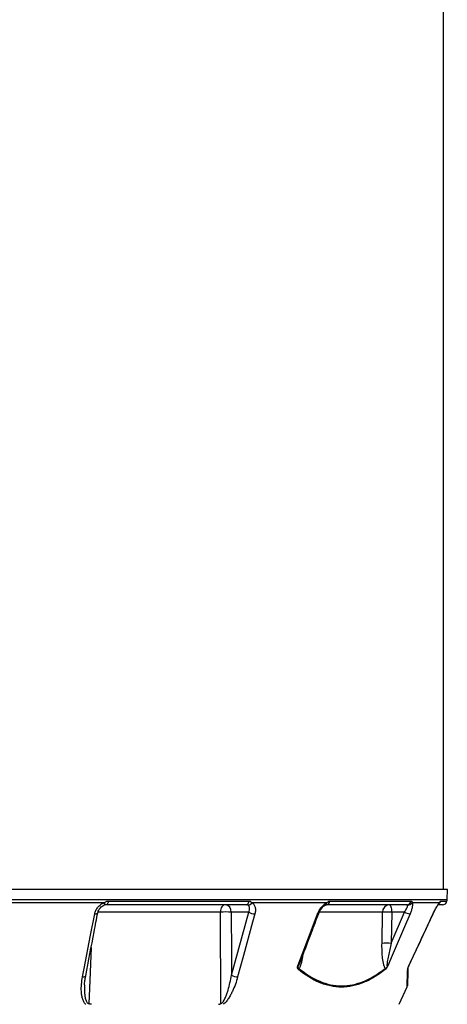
# Model space of a CAD drawing. Header units: millimetres. Extents: x 2494 to 4506, y 822 to 5880.
# Tile 7 of 11: x 3603 to 4162, y 2066 to 3351. Entities that reach past the tile are written whole.
import ezdxf

# ---------------------------------------------------------------- set-up
doc = ezdxf.new("R2010")
doc.units = ezdxf.units.MM
doc.header["$LTSCALE"] = 2

msp = doc.modelspace()

# ---------------------------------------------------------------- linework, layer by layer
at = {"color": 7, "linetype": 'Continuous', "lineweight": 25}
for p, q in [((4156.6, 2216.4), (4156.6, 4244.5)), ((4161.6, 2216.4), (2775.6, 2216.4)), ((4161.3, 2203.1), (4161.6, 2216.4)), ((3713.7, 2199), (3579.8, 2199)), ((3718.8, 2201.2), (3902.7, 2201.2)), ((4004.3, 2199), (3906.3, 2199)), ((4008.2, 2201.2), (4114.3, 2201.2)), ((4151.4, 2199), (4115.5, 2199)), ((3713.7, 2195.9), (3713.6, 2195.9)), ((3899, 2196.4), (3716.7, 2196.4)), ((3902.2, 2186.8), (3879.3, 2186.8)), ((3879.7, 2104.5), (3902.2, 2186.8)), ((4108.8, 2196.4), (4003.6, 2196.4)), ((4076.3, 2146), (4076.9, 2186.8)), ((4088.4, 2146), (4105.7, 2186.8)), ((4089, 2186.8), (4088.4, 2146)), ((4105.7, 2186.8), (4089, 2186.8)), ((4143, 2184.4), (4143.3, 2185.2)), ((4155.2, 2196.4), (4149.8, 2196.4)), ((4098.6, 2066.4), (4109.1, 2089.1))]:
    msp.add_line(p, q, dxfattribs=at)
at = {"color": 8, "linetype": 'Continuous', "lineweight": 25}
for p, q in [((2775.8, 2203.1), (4161.3, 2203.1)), ((4152.9, 2201.2), (4161.1, 2201.2)), ((3865.4, 2186.8), (3705.5, 2186.8)), ((4076.9, 2186.8), (3994.5, 2186.8)), ((4142.9, 2184.4), (4143, 2184.4))]:
    msp.add_line(p, q, dxfattribs=at)
at = {"color": 8, "linetype": 'Continuous', "lineweight": 25, "flags": 128}
for points in [[(3713.7, 2199), (3713.8, 2198.3), (3713.9, 2197.7), (3714, 2197.1), (3714, 2196.7), (3714, 2196.3), (3713.9, 2196), (3713.8, 2195.9), (3713.7, 2195.9)], [(3701.2, 2184.4), (3702.2, 2184.5), (3703.2, 2184.6), (3703.9, 2184.8), (3704.6, 2185), (3705, 2185.4), (3705.2, 2185.8), (3705.2, 2185.9)], [(3992.2, 2184.4), (3992.8, 2184.5), (3993.3, 2184.6), (3993.6, 2184.8), (3993.6, 2184.9)], [(3696.5, 2140.7), (3694.2, 2086.9), (3693.3, 2067.6)], [(3685.3, 2102.2), (3686.4, 2102.2), (3687.3, 2102.3), (3688.1, 2102.5), (3688.7, 2102.8), (3689.2, 2103.1), (3689.4, 2103.6), (3689.4, 2103.6)]]:
    msp.add_lwpolyline(points, dxfattribs=at)
at = {"color": 7, "linetype": 'Continuous', "lineweight": 25, "flags": 128}
for points in [[(3718.8, 2201.2), (3718.7, 2200.2), (3718.6, 2199.3), (3718.3, 2198.5), (3718.1, 2197.8), (3717.8, 2197.2), (3717.4, 2196.8), (3717.1, 2196.5), (3716.7, 2196.4)], [(3871.7, 2196.4), (3870.5, 2196.2), (3869.3, 2195.7), (3868.3, 2194.8), (3867.3, 2193.6), (3866.5, 2192.2), (3866, 2190.5), (3865.6, 2188.7), (3865.4, 2186.8)], [(3865.9, 2067.6), (3865.8, 2086.4), (3865.5, 2166.3), (3865.4, 2186.8)], [(3879.3, 2186.8), (3879.6, 2131.1), (3879.7, 2104.5)], [(4085.6, 2196.4), (4086.2, 2196.2), (4086.9, 2195.7), (4087.4, 2194.8), (4088, 2193.6), (4088.4, 2192.2), (4088.7, 2190.5), (4088.9, 2188.7), (4089, 2186.8)], [(3685.3, 2102.2), (3687.4, 2113.1), (3695.8, 2156.5), (3701.2, 2184.4)], [(3910.3, 2184.4), (3907.3, 2173.6), (3895.4, 2130.1), (3887.8, 2102.2)], [(3966.4, 2116.5), (3981.6, 2156.5), (3992.2, 2184.4)], [(4112.9, 2184.4), (4108.3, 2173.6), (4089.7, 2130.1), (4083.9, 2116.5)], [(4111.3, 2116.5), (4129.9, 2156.5), (4142.9, 2184.4)]]:
    msp.add_lwpolyline(points, dxfattribs=at)
at = {"color": 7, "linetype": 'Continuous', "lineweight": 25}
for centre, radius, start, end in [((3897.9, 2201), 4.74, 282.9044, 1.7169), ((3901.1, 2201.7), 5.87, 272.6158, 332.3415), ((4003.1, 2201.5), 5.14, 276.1595, 356.1561), ((4108.7, 2202.1), 5.71, 271.5377, 350.5164), ((4110, 2202.3), 6.38, 267.7516, 329.5089), ((4155.2, 2202.4), 6, 270, 348.1058), ((4151.3, 2203.2), 10, 348.1058, 359), ((3872.4, 2018), 168.9, 87.6406, 92.3594), ((3870.4, 2187.5), 8.97, 355.0821, 81.7652), ((3910.2, 2199.3), 14.8, 237.4642, 270.4871), ((4086.3, 2187.1), 9.35, 94.2201, 182.0086), ((4083, 2021.9), 164.9, 87.9027, 92.0973), ((4115.4, 2204.2), 19.9, 241.1079, 262.9204), ((4082.3, 1981.2), 164.9, 87.9027, 92.0973), ((3963.4, 2114.4), 4.65, 325.6317, 346.6502), ((4077, 2112.7), 3.63, 345.6426, 10.3068), ((4106.7, 2113.5), 3.49, 331.244, 357.9215), ((4120.1, 2111.7), 9.98, 155.185, 157.2652), ((3887.7, 2117), 14.8, 237.447, 270.5764), ((4105.4, 2090.6), 4, 339.303, 358)]:
    msp.add_arc(centre, radius, start, end, dxfattribs=at)
at = {"color": 8, "linetype": 'Continuous', "lineweight": 25}
for centre, radius, start, end in [((4001, 2199), 3.37, 298.2956, 359.6493), ((4146.8, 2200.8), 4.9, 317.0274, 338.6487), ((4147.1, 2202.4), 6, 305, 348.3402)]:
    msp.add_arc(centre, radius, start, end, dxfattribs=at)
at = {"color": 7, "linetype": 'Continuous', "lineweight": 25}
for points, knots in [([(3701.2, 2184.4), (3701.5, 2186), (3702, 2187.5), (3703, 2189.8), (3703.5, 2190.5), (3704.4, 2191.9), (3704.9, 2192.6), (3705.9, 2193.9), (3706.5, 2194.5), (3707.8, 2195.7), (3708.5, 2196.2), (3709.9, 2197.2), (3710.6, 2197.6), (3712.1, 2198.4), (3712.9, 2198.7), (3713.7, 2199)], [0, 0, 0, 0, 0.25, 0.25, 0.375, 0.375, 0.5, 0.5, 0.625, 0.625, 0.75, 0.75, 0.875, 0.875, 1, 1, 1, 1]), ([(3713.7, 2199), (3714.1, 2199.3), (3714.5, 2199.6), (3715.3, 2200.1), (3715.7, 2200.4), (3716.6, 2200.8), (3717, 2200.9), (3717.9, 2201.1), (3718.4, 2201.2), (3718.8, 2201.2)], [0, 0, 0, 0, 0.25, 0.25, 0.5, 0.5, 0.75, 0.75, 1, 1, 1, 1]), ([(3902.7, 2201.2), (3903, 2201.2), (3903.4, 2201.1), (3904.1, 2200.9), (3904.5, 2200.8), (3905.1, 2200.4), (3905.4, 2200.1), (3905.9, 2199.6), (3906.1, 2199.3), (3906.3, 2199)], [0, 0, 0, 0, 0.25, 0.25, 0.5, 0.5, 0.75, 0.75, 1, 1, 1, 1]), ([(3906.3, 2199), (3906.8, 2198.7), (3907.3, 2198.4), (3908.2, 2197.6), (3908.6, 2197.2), (3909.4, 2196.2), (3909.7, 2195.7), (3910.2, 2194.5), (3910.4, 2193.9), (3910.9, 2191.9), (3911.1, 2190.5), (3910.9, 2187.5), (3910.7, 2186), (3910.3, 2184.4)], [0, 0, 0, 0, 0.125, 0.125, 0.25, 0.25, 0.375, 0.375, 0.5, 0.5, 0.75, 0.75, 1, 1, 1, 1]), ([(3992.2, 2184.4), (3992.8, 2186), (3993.5, 2187.5), (3994.8, 2189.8), (3995.2, 2190.5), (3996.2, 2191.9), (3996.7, 2192.6), (3997.8, 2193.9), (3998.3, 2194.5), (3999.5, 2195.7), (4000.1, 2196.2), (4001.3, 2197.2), (4001.9, 2197.6), (4003.1, 2198.4), (4003.7, 2198.7), (4004.3, 2199)], [0, 0, 0, 0, 0.25, 0.25, 0.375, 0.375, 0.5, 0.5, 0.625, 0.625, 0.75, 0.75, 0.875, 0.875, 1, 1, 1, 1]), ([(4004.3, 2199), (4004.7, 2199.3), (4005, 2199.6), (4005.6, 2200.1), (4006, 2200.4), (4006.6, 2200.8), (4006.9, 2200.9), (4007.6, 2201.1), (4007.9, 2201.2), (4008.2, 2201.2)], [0, 0, 0, 0, 0.25, 0.25, 0.5, 0.5, 0.75, 0.75, 1, 1, 1, 1]), ([(4115.5, 2199), (4115.7, 2198.7), (4115.8, 2198.4), (4116, 2197.6), (4116, 2197.2), (4116.1, 2196.2), (4116, 2195.7), (4115.9, 2194.5), (4115.8, 2193.9), (4115.5, 2191.9), (4115.1, 2190.5), (4114.1, 2187.5), (4113.6, 2186), (4112.9, 2184.4)], [0, 0, 0, 0, 0.125, 0.125, 0.25, 0.25, 0.375, 0.375, 0.5, 0.5, 0.75, 0.75, 1, 1, 1, 1]), ([(4114.3, 2201.2), (4114.5, 2201.2), (4114.7, 2201.1), (4115, 2200.9), (4115.1, 2200.8), (4115.3, 2200.4), (4115.4, 2200.1), (4115.5, 2199.6), (4115.5, 2199.3), (4115.5, 2199)], [0, 0, 0, 0, 0.25, 0.25, 0.5, 0.5, 0.75, 0.75, 1, 1, 1, 1]), ([(4142.9, 2184.4), (4143.6, 2186), (4144.4, 2187.5), (4145.5, 2189.8), (4145.9, 2190.5), (4146.7, 2191.9), (4147.1, 2192.6), (4147.8, 2193.9), (4148.2, 2194.5), (4148.9, 2195.7), (4149.3, 2196.2), (4149.9, 2197.2), (4150.3, 2197.6), (4150.9, 2198.4), (4151.1, 2198.7), (4151.4, 2199)], [0, 0, 0, 0, 0.25, 0.25, 0.375, 0.375, 0.5, 0.5, 0.625, 0.625, 0.75, 0.75, 0.875, 0.875, 1, 1, 1, 1]), ([(4144.2, 2186.9), (4144.7, 2187.9), (4145.6, 2189.8), (4147, 2192.4), (4148.3, 2194.5), (4149.3, 2196.1), (4150.1, 2197.1), (4150.3, 2197.3), (4150.4, 2197.5)], [0, 0, 0, 0, 0.201911, 0.399455, 0.570217, 0.749501, 0.884728, 1, 1, 1, 1]), ([(4150.4, 2197.4), (4150.4, 2197.5), (4150.6, 2197.7), (4150.7, 2197.8), (4150.7, 2197.7), (4150.7, 2197.7)], [0, 0, 0, 0, 0.2547768, 0.9984124, 1, 1, 1, 1]), ([(4151.4, 2199), (4151.6, 2199.3), (4151.8, 2199.6), (4152.1, 2200.1), (4152.2, 2200.4), (4152.5, 2200.8), (4152.6, 2200.9), (4152.8, 2201.1), (4152.9, 2201.2), (4152.9, 2201.2)], [0, 0, 0, 0, 0.25, 0.25, 0.5, 0.5, 0.75, 0.75, 1, 1, 1, 1]), ([(3689.4, 2103.6), (3693.1, 2122.8), (3698.3, 2150.2), (3703.6, 2177.6), (3705.2, 2185.8)], [0, 0, 0, 0, 0.7, 1, 1, 1, 1]), ([(3705.2, 2185.8), (3705.4, 2186.6), (3705.8, 2188.1), (3706.9, 2190.4), (3708.6, 2192.5), (3710.5, 2194.3), (3712.3, 2195.4), (3713.4, 2195.7), (3713.7, 2195.8)], [0, 0, 0, 0, 0.179371, 0.379246, 0.571769, 0.753219, 0.923655, 1, 1, 1, 1]), ([(3716.7, 2196.4), (3716.2, 2196.4), (3715.7, 2196.4), (3714.6, 2196.2), (3714.1, 2196.1), (3713.6, 2195.9)], [0, 0, 0, 0, 0.5, 0.5, 1, 1, 1, 1]), ([(3901.3, 2195.9), (3901, 2196.1), (3900.6, 2196.2), (3899.9, 2196.4), (3899.4, 2196.4), (3899, 2196.4)], [0, 0, 0, 0, 0.5, 0.5, 1, 1, 1, 1]), ([(3902.2, 2186.8), (3902.6, 2187.7), (3902.9, 2188.6), (3903.3, 2190.4), (3903.4, 2191.3), (3903.4, 2192.5), (3903.3, 2192.9), (3903.1, 2193.6), (3903, 2194), (3902.7, 2194.6), (3902.5, 2194.9), (3902, 2195.5), (3901.7, 2195.7), (3901.3, 2195.9)], [0, 0, 0, 0, 0.25, 0.25, 0.5, 0.5, 0.625, 0.625, 0.75, 0.75, 0.875, 0.875, 1, 1, 1, 1]), ([(3969, 2120.1), (3974.1, 2133.5), (3982.3, 2155), (3990.5, 2176.6), (3993.6, 2184.8)], [0, 0, 0, 0, 0.618735, 1, 1, 1, 1]), ([(3993.6, 2184.8), (3993.9, 2185.6), (3994.6, 2187.2), (3996, 2189.6), (3997.5, 2191.8), (3999.2, 2193.7), (4000.8, 2195), (4002, 2195.8), (4002.4, 2196), (4002.6, 2196)], [0, 0, 0, 0, 0.151486, 0.330626, 0.50685, 0.65833, 0.8151, 0.94481, 1, 1, 1, 1]), ([(4002.6, 2196.1), (4002.7, 2196.1), (4003.1, 2196.3), (4003.5, 2196.4), (4003.6, 2196.4), (4003.6, 2196.4)], [0, 0, 0, 0, 0.20421, 0.569745, 1, 1, 1, 1]), ([(4105.7, 2186.8), (4106.4, 2187.7), (4107, 2188.6), (4108, 2190.4), (4108.5, 2191.3), (4109.1, 2192.5), (4109.2, 2192.9), (4109.5, 2193.6), (4109.6, 2194), (4109.8, 2194.6), (4109.8, 2194.9), (4109.9, 2195.5), (4109.8, 2195.7), (4109.8, 2195.9)], [0, 0, 0, 0, 0.25, 0.25, 0.5, 0.5, 0.625, 0.625, 0.75, 0.75, 0.875, 0.875, 1, 1, 1, 1]), ([(4109.8, 2195.9), (4109.7, 2196.1), (4109.6, 2196.2), (4109.2, 2196.4), (4109, 2196.4), (4108.8, 2196.4)], [0, 0, 0, 0, 0.5, 0.5, 1, 1, 1, 1]), ([(4143, 2184.4), (4143.4, 2185.3), (4143.7, 2186.1), (4144.2, 2186.9), (4144.2, 2186.9)], [0, 0, 0, 0, 0.999983, 1, 1, 1, 1]), ([(4111.1, 2116), (4117.9, 2130.6), (4128.5, 2153.4), (4139.1, 2176.2), (4143, 2184.4)], [0, 0, 0, 0, 0.639597, 1, 1, 1, 1]), ([(4080.6, 2113.3), (4080.3, 2113.7), (4080, 2114.2), (4079.5, 2115.3), (4079.3, 2115.8), (4078.9, 2117), (4078.7, 2117.7), (4078.4, 2118.9), (4078.2, 2119.6), (4077.8, 2121.6), (4077.6, 2122.9), (4077.2, 2125.7), (4077, 2127.2), (4076.6, 2131.4), (4076.5, 2134.3), (4076.3, 2140.1), (4076.2, 2143.1), (4076.3, 2146)], [0, 0, 0, 0, 0.0625, 0.0625, 0.125, 0.125, 0.1875, 0.1875, 0.25, 0.25, 0.375, 0.375, 0.5, 0.5, 0.75, 0.75, 1, 1, 1, 1]), ([(4088.4, 2146), (4087.7, 2143.3), (4087, 2140.6), (4085.8, 2135.3), (4085.2, 2132.6), (4084.3, 2128.5), (4084.1, 2127.2), (4083.6, 2124.5), (4083.4, 2123.2), (4083.1, 2121.2), (4083, 2120.6), (4082.9, 2119.3), (4082.8, 2118.6), (4082.8, 2117.7), (4082.8, 2117.4), (4082.8, 2116.8), (4082.9, 2116.5), (4083, 2116.2), (4083, 2116.1), (4083.2, 2116), (4083.3, 2115.9), (4083.5, 2116), (4083.6, 2116.1), (4083.8, 2116.3), (4083.9, 2116.4), (4083.9, 2116.5)], [0, 0, 0, 0, 0.25, 0.25, 0.5, 0.5, 0.625, 0.625, 0.75, 0.75, 0.8125, 0.8125, 0.875, 0.875, 0.90625, 0.90625, 0.9375, 0.9375, 0.953125, 0.953125, 0.96875, 0.96875, 0.984375, 0.984375, 1, 1, 1, 1]), ([(3967.2, 2111.8), (3966.9, 2112), (3966.7, 2112.3), (3966.3, 2112.9), (3966.2, 2113.2), (3966, 2114), (3966, 2114.5), (3966.1, 2115.2), (3966.1, 2115.5), (3966.2, 2116), (3966.3, 2116.3), (3966.4, 2116.5)], [0, 0, 0, 0, 0.25, 0.25, 0.5, 0.5, 0.75, 0.75, 0.875, 0.875, 1, 1, 1, 1]), ([(3967.9, 2113.3), (3967.6, 2113.4), (3967.4, 2113.6), (3967, 2114), (3966.9, 2114.2), (3966.7, 2114.8), (3966.6, 2115.1), (3966.5, 2115.6), (3966.5, 2115.8), (3966.4, 2116.1), (3966.4, 2116.3), (3966.4, 2116.5)], [0, 0, 0, 0, 0.25, 0.25, 0.5, 0.5, 0.75, 0.75, 0.875, 0.875, 1, 1, 1, 1]), ([(4080.5, 2111.8), (4078.2, 2110), (4075.9, 2108.2), (4071.2, 2105), (4068.9, 2103.5), (4061.8, 2099.2), (4057, 2096.8), (4042.7, 2090.9), (4033.1, 2088.9), (4021, 2088.9), (4018.6, 2089), (4013.7, 2089.5), (4011.3, 2089.8), (4006.5, 2090.9), (4004.1, 2091.5), (3999.3, 2093), (3996.9, 2093.8), (3985.1, 2098.8), (3976, 2104.5), (3967.2, 2111.8)], [0, 0, 0, 0, 0.0625, 0.0625, 0.125, 0.125, 0.25, 0.25, 0.5, 0.5, 0.5625, 0.5625, 0.625, 0.625, 0.6875, 0.6875, 0.75, 0.75, 1, 1, 1, 1]), ([(3967.9, 2113.3), (3976.7, 2106.1), (3985.7, 2100.3), (3999.6, 2094.5), (4004.3, 2093), (4011.5, 2091.4), (4013.9, 2091.1), (4018.7, 2090.5), (4021.1, 2090.4), (4033.2, 2090.4), (4042.8, 2092.5), (4057.1, 2098.3), (4061.8, 2100.7), (4068.9, 2105), (4071.3, 2106.5), (4076, 2109.8), (4078.3, 2111.5), (4080.6, 2113.3)], [0, 0, 0, 0, 0.25, 0.25, 0.375, 0.375, 0.4375, 0.4375, 0.5, 0.5, 0.75, 0.75, 0.875, 0.875, 0.9375, 0.9375, 1, 1, 1, 1]), ([(4080.5, 2111.8), (4080.8, 2112), (4081.1, 2112.3), (4081.5, 2112.7), (4081.7, 2112.9), (4082, 2113.3), (4082.1, 2113.4), (4082.4, 2113.8), (4082.6, 2114.1), (4082.9, 2114.5), (4083, 2114.8), (4083.3, 2115.2), (4083.4, 2115.5), (4083.7, 2116), (4083.8, 2116.3), (4083.9, 2116.5)], [0, 0, 0, 0, 0.25, 0.25, 0.375, 0.375, 0.5, 0.5, 0.625, 0.625, 0.75, 0.75, 0.875, 0.875, 1, 1, 1, 1]), ([(4080.6, 2113.3), (4080.8, 2113.4), (4081.1, 2113.6), (4081.7, 2114), (4081.9, 2114.2), (4082.5, 2114.8), (4082.8, 2115.1), (4083.3, 2115.6), (4083.4, 2115.8), (4083.7, 2116.1), (4083.8, 2116.3), (4083.9, 2116.5)], [0, 0, 0, 0, 0.25, 0.25, 0.5, 0.5, 0.75, 0.75, 0.875, 0.875, 1, 1, 1, 1]), ([(4110.2, 2113.3), (4110.1, 2110.4), (4109.9, 2104.4), (4109.7, 2097.7), (4109.5, 2093), (4109.4, 2090.5), (4109.4, 2090.7), (4109.4, 2090.7)], [0, 0, 0, 0, 0.216299, 0.43256, 0.65471, 0.876833, 1, 1, 1, 1]), ([(4109.8, 2111.8), (4109.8, 2112), (4109.8, 2112.3), (4109.9, 2112.9), (4110, 2113.2), (4110.3, 2114), (4110.4, 2114.5), (4110.7, 2115.2), (4110.8, 2115.5), (4111, 2116), (4111.1, 2116.3), (4111.3, 2116.5)], [0, 0, 0, 0, 0.25, 0.25, 0.5, 0.5, 0.75, 0.75, 0.875, 0.875, 1, 1, 1, 1]), ([(4110.2, 2113.3), (4110.2, 2113.4), (4110.2, 2113.6), (4110.3, 2114), (4110.4, 2114.2), (4110.6, 2114.8), (4110.7, 2115.1), (4110.9, 2115.6), (4111, 2115.8), (4111.1, 2116.1), (4111.2, 2116.3), (4111.3, 2116.5)], [0, 0, 0, 0, 0.25, 0.25, 0.5, 0.5, 0.75, 0.75, 0.875, 0.875, 1, 1, 1, 1]), ([(3689.7, 2066.4), (3689.4, 2066.6), (3689.1, 2066.9), (3688.6, 2067.4), (3688.3, 2067.7), (3687.6, 2068.6), (3687.2, 2069.2), (3686.5, 2070.5), (3686.2, 2071.2), (3685.6, 2072.6), (3685.4, 2073.4), (3684.8, 2075.5), (3684.5, 2077), (3684, 2080.1), (3683.9, 2081.7), (3683.6, 2086.4), (3683.7, 2089.5), (3684.3, 2095.8), (3684.7, 2099), (3685.3, 2102.2)], [0, 0, 0, 0, 0.03125, 0.03125, 0.0625, 0.0625, 0.125, 0.125, 0.1875, 0.1875, 0.25, 0.25, 0.375, 0.375, 0.5, 0.5, 0.75, 0.75, 1, 1, 1, 1]), ([(3688, 2091.8), (3688, 2092), (3688, 2094.4), (3688.4, 2098.3), (3689.1, 2102), (3689.4, 2103.6)], [0, 0, 0, 0, 0.056711, 0.608927, 1, 1, 1, 1]), ([(3865.9, 2067.6), (3866.1, 2067.6), (3866.3, 2067.7), (3866.6, 2067.8), (3866.8, 2067.8), (3867.3, 2068.1), (3867.6, 2068.4), (3868.2, 2068.9), (3868.5, 2069.3), (3869, 2069.9), (3869.3, 2070.3), (3869.9, 2071.4), (3870.4, 2072.1), (3871.1, 2073.6), (3871.5, 2074.4), (3872.5, 2076.8), (3873.1, 2078.4), (3874.3, 2081.6), (3874.8, 2083.2), (3876.2, 2088.1), (3877, 2091.4), (3878.5, 2097.9), (3879.2, 2101.2), (3879.7, 2104.5)], [0, 0, 0, 0, 0.015625, 0.015625, 0.03125, 0.03125, 0.0625, 0.0625, 0.09375, 0.09375, 0.125, 0.125, 0.1875, 0.1875, 0.25, 0.25, 0.375, 0.375, 0.5, 0.5, 0.75, 0.75, 1, 1, 1, 1]), ([(3887.8, 2102.2), (3887, 2099), (3886, 2095.8), (3883.7, 2089.5), (3882.4, 2086.4), (3880.2, 2081.7), (3879.4, 2080.1), (3877.7, 2077.1), (3876.9, 2075.6), (3875.4, 2073.4), (3874.9, 2072.6), (3873.9, 2071.2), (3873.3, 2070.5), (3872.1, 2069.2), (3871.5, 2068.6), (3870.3, 2067.4), (3869.6, 2066.9), (3868.9, 2066.4)], [0, 0, 0, 0, 0.25, 0.25, 0.5, 0.5, 0.625, 0.625, 0.75, 0.75, 0.8125, 0.8125, 0.875, 0.875, 0.9375, 0.9375, 1, 1, 1, 1]), ([(3696.9, 2066.4), (3696.3, 2066.4), (3695.6, 2066.5), (3694.7, 2066.8), (3694.4, 2066.9), (3694, 2067.2), (3693.8, 2067.2), (3693.6, 2067.4), (3693.4, 2067.5), (3693.3, 2067.6)], [0, 0, 0, 0, 0.5, 0.5, 0.75, 0.75, 0.875, 0.875, 1, 1, 1, 1]), ([(3862.9, 2066.4), (3863.4, 2066.4), (3863.9, 2066.5), (3864.7, 2066.8), (3865, 2066.9), (3865.4, 2067.2), (3865.5, 2067.2), (3865.7, 2067.4), (3865.8, 2067.5), (3865.9, 2067.6)], [0, 0, 0, 0, 0.5, 0.5, 0.75, 0.75, 0.875, 0.875, 1, 1, 1, 1])]:
    msp.add_open_spline(points, degree=3, knots=knots, dxfattribs=at)
at = {"color": 8, "linetype": 'Continuous', "lineweight": 25}
for points, knots in [([(3972.5, 2129.4), (3972.4, 2128.5), (3972.1, 2126), (3971.3, 2122), (3970.2, 2118.1), (3969, 2115.1), (3968.2, 2113.9), (3967.9, 2113.3)], [0, 0, 0, 0, 0.150037, 0.413441, 0.681215, 0.860888, 1, 1, 1, 1]), ([(3966.4, 2116.5), (3966.4, 2116.4), (3966.5, 2116.1), (3966.6, 2116), (3966.8, 2116), (3967, 2116), (3967.2, 2116.3), (3967.7, 2117), (3968.3, 2118.3), (3968.8, 2119.6), (3969, 2120.1)], [0, 0, 0, 0, 0.107867, 0.162381, 0.217308, 0.242908, 0.320439, 0.399582, 0.719229, 1, 1, 1, 1]), ([(4109, 2089.2), (4109, 2089.1), (4109, 2089), (4109.1, 2090.4), (4109.1, 2092.5), (4109.3, 2095.8), (4109.4, 2100.1), (4109.6, 2105.4), (4109.7, 2109.7), (4109.8, 2111.8)], [0, 0, 0, 0, 0.1232226, 0.2577712, 0.3927337, 0.5435987, 0.6944716, 0.8472312, 1, 1, 1, 1]), ([(4111.3, 2116.5), (4111.2, 2116.4), (4111.1, 2116.1), (4111.1, 2116), (4111.1, 2116), (4111.1, 2116)], [0, 0, 0, 0, 0.595491, 0.896441, 1, 1, 1, 1]), ([(3688, 2091.8), (3687.9, 2088.9), (3687.8, 2084.3), (3688.2, 2078), (3688.9, 2074), (3689.8, 2071), (3690.7, 2069.2), (3691.8, 2068.1), (3692.7, 2067.7), (3693.1, 2067.6), (3693.3, 2067.6)], [0, 0, 0, 0, 0.325144, 0.518455, 0.711347, 0.799453, 0.886978, 0.946992, 0.980471, 1, 1, 1, 1])]:
    msp.add_open_spline(points, degree=3, knots=knots, dxfattribs=at)

doc.saveas('drawing.dxf')
